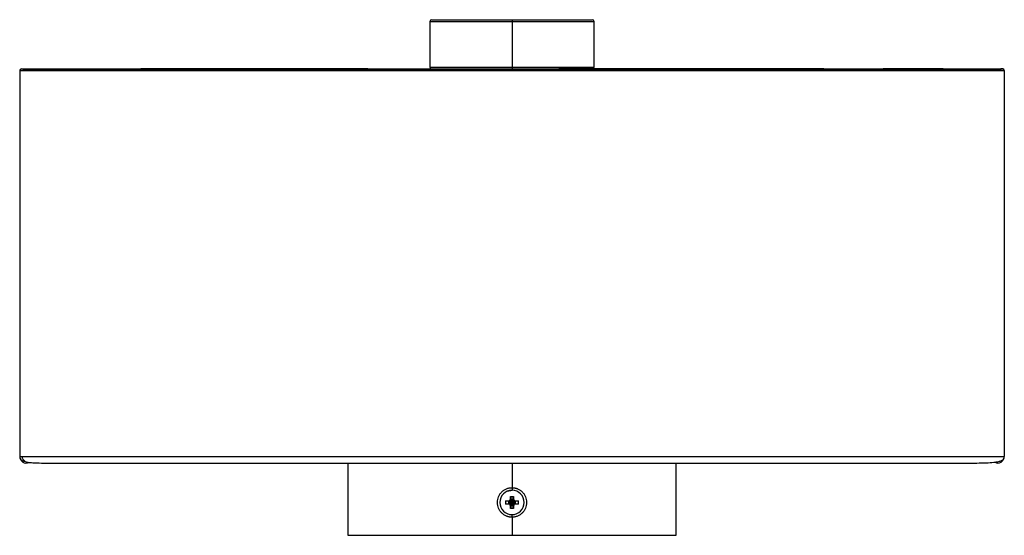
# Paper-space layout '_Derecha' of a CAD drawing. Header units: millimetres. Extents: x -150 to 150, y 0 to 157.
import ezdxf

# ---------------------------------------------------------------- set-up
doc = ezdxf.new("R2010")
doc.units = ezdxf.units.MM

psp = doc.layouts.new('_Derecha')

# ---------------------------------------------------------------- linework, layer by layer
at = {"color": 7, "linetype": 'Continuous', "lineweight": 25}
for p, q in [((-25, 156.51), (-25, 142.51)), ((-25, 156.51), (25, 156.51)), ((-24.5, 157.01), (24.5, 157.01)), ((0, 157.01), (0, 142.01)), ((25, 142.51), (25, 156.51)), ((-150, 141.51), (-150, 24.01)), ((-149.83, 141.53), (-149.82, 141.51)), ((-25, 142.51), (25, 142.51)), ((150, 141.51), (150, 24.01)), ((-50, 22.01), (-50, 0)), ((0, 22.01), (0, 14.5)), ((50, 0), (50, 22.01)), ((-1.84, 10.5), (-1, 10.5)), ((-1.84, 9.5), (-1.84, 10.5)), ((-1, 10.3), (-1.84, 10.5)), ((-1.84, 9.5), (-1, 9.7)), ((-1, 9.5), (-1.84, 9.5)), ((-1, 10.5), (-0.8, 10.3)), ((-1, 10.3), (-0.8, 10.3)), ((-1, 9.7), (-1, 10.3)), ((-0.8, 9.7), (-1, 9.7)), ((-1, 9.5), (-0.8, 9.7)), ((-0.8, 10), (-0.8, 10)), ((-0.79, 10), (-0.23, 10.2)), ((-0.79, 10), (-0.23, 9.8)), ((-0.5, 11.84), (0.5, 11.84)), ((-0.5, 11), (-0.5, 11.84)), ((-0.5, 11.84), (-0.3, 11)), ((-0.5, 11), (-0.3, 10.8)), ((-0.5, 9), (-0.3, 9.2)), ((-0.5, 8.16), (-0.5, 9)), ((-0.3, 9), (-0.5, 8.16)), ((-0.3, 10.8), (-0.3, 11)), ((-0.3, 11), (0.3, 11)), ((-0.3, 9), (-0.3, 9.2)), ((0.3, 9), (-0.3, 9)), ((0, 10.79), (-0.2, 10.23)), ((-0.2, 9.77), (0, 9.21)), ((0, 10.8), (0, 10.8)), ((0, 10.79), (0.2, 10.23)), ((0.2, 9.77), (0, 9.21)), ((0, 9.2), (0, 9.2)), ((0.79, 10), (0.23, 10.2)), ((0.79, 10), (0.23, 9.8)), ((0.3, 11), (0.5, 11.84)), ((0.5, 11), (0.3, 10.8)), ((0.3, 11), (0.3, 10.8)), ((0.5, 9), (0.3, 9.2)), ((0.3, 9.2), (0.3, 9)), ((0.5, 8.16), (0.3, 9)), ((0.5, 11.84), (0.5, 11)), ((0.5, 9), (0.5, 8.16)), ((1, 10.5), (0.8, 10.3)), ((0.8, 10.3), (1, 10.3)), ((0.8, 10), (0.8, 10)), ((1, 9.5), (0.8, 9.7)), ((1, 9.7), (0.8, 9.7)), ((1, 10.5), (1.84, 10.5)), ((1.84, 10.5), (1, 10.3)), ((1, 10.3), (1, 9.7)), ((1, 9.7), (1.84, 9.5)), ((1.84, 9.5), (1, 9.5)), ((1.84, 10.5), (1.84, 9.5)), ((0.5, 8.16), (-0.5, 8.16)), ((0, 5.5), (0, 0)), ((-50, 0), (50, 0))]:
    psp.add_line(p, q, dxfattribs=at)
at = {"color": 7, "linetype": 'Continuous', "lineweight": 25, "flags": 128}
for points in [[(0, 14.5), (0, 14.38), (0, 14.27), (0, 14.16), (0, 14.05), (0, 13.95), (0, 13.86), (0, 13.77), (0, 13.7)], [(0, 5.5), (0, 5.62), (0, 5.73), (0, 5.84), (0, 5.95), (0, 6.05), (0, 6.14), (0, 6.23), (0, 6.3)]]:
    psp.add_lwpolyline(points, dxfattribs=at)
at = {"color": 7, "linetype": 'Continuous', "lineweight": 25}
for centre, radius, start, end in [((-24.5, 156.51), 0.5, 90, 180), ((24.5, 156.51), 0.5, 0, 90), ((-149.5, 141.51), 0.5, 90, 180), ((-24.5, 142.51), 0.5, 180, 270), ((24.5, 142.51), 0.5, 270, 0), ((149.5, 141.51), 0.5, 360, 90), ((-148, 24.01), 2, 180, 295.856), ((148, 24.01), 2, 242.9057, 0), ((0, 10), 3.7, 90, 270), ((0, 10), 3.7, 270, 90), ((1, 10), 1.24, 170.5802, 189.4198), ((0, 9), 1.24, 80.5802, 99.4198), ((0, 11), 1.24, 260.5808, 279.4192), ((0.97, 10), 1.16, 171.5239, 188.4781), ((0, 9.03), 1.16, 81.5231, 98.4777), ((0, 10.97), 1.16, 261.5241, 278.4758), ((0.85, 9.15), 1.24, 133.4002, 136.6257), ((0.85, 10.85), 1.24, 223.374, 226.5998), ((-0.85, 9.15), 1.24, 43.3872, 46.6131), ((-0.85, 10.85), 1.24, 313.4006, 316.6266), ((-0.11, 10.11), 0.404, 313.953, 315.988), ((-0.97, 10), 1.16, 351.5231, 8.4794), ((-1, 10), 1.24, 350.5802, 9.4198)]:
    psp.add_arc(centre, radius, start, end, dxfattribs=at)
for points, knots in [([(-150, 141.51), (-149.91, 141.51), (-149.72, 141.51), (-148.24, 141.51), (-145.9, 141.51), (-142.65, 141.51), (-138.53, 141.51), (-133.56, 141.51), (-127.78, 141.51), (-121.23, 141.51), (-113.93, 141.51), (-105.58, 141.51), (-96.17, 141.51), (-85.71, 141.51), (-74.59, 141.51), (-62.89, 141.51), (-50.79, 141.51), (-38.37, 141.51), (-25.74, 141.51), (-12.92, 141.51), (0.08, 141.51), (13.15, 141.51), (26.2, 141.51), (39.05, 141.51), (51.6, 141.51), (63.68, 141.51), (75.2, 141.51), (86.1, 141.51), (96.36, 141.51), (105.64, 141.51), (113.93, 141.51), (121.23, 141.51), (127.78, 141.51), (133.56, 141.51), (138.53, 141.51), (142.64, 141.51), (145.9, 141.51), (148.24, 141.51), (149.72, 141.51), (149.91, 141.51), (150, 141.51)], [0, 0, 0, 0, 0.013251, 0.026961, 0.041538, 0.057301, 0.074476, 0.093214, 0.113591, 0.135631, 0.159323, 0.184611, 0.214734, 0.246626, 0.280114, 0.31501, 0.351101, 0.387493, 0.424597, 0.462178, 0.5, 0.538508, 0.576762, 0.614512, 0.651511, 0.687524, 0.721717, 0.754542, 0.78582, 0.815389, 0.840677, 0.864369, 0.886409, 0.906786, 0.925524, 0.942699, 0.958462, 0.973039, 0.986749, 1, 1, 1, 1]), ([(-149.85, 141.86), (-149.89, 141.81), (-149.95, 141.74), (-149.89, 141.64), (-149.87, 141.61)], [0, 0, 0, 0, 0.676888, 1, 1, 1, 1]), ([(-149.5, 142.01), (-149.47, 142.01), (-149.4, 142.01), (-148.84, 142.01), (-147.95, 142.01), (-146.55, 142.01), (-144.49, 142.01), (-141.65, 142.01), (-137.94, 142.01), (-133.26, 142.01), (-127.52, 142.01), (-120.99, 142.01), (-113.72, 142.01), (-105.4, 142.01), (-96.02, 142.01), (-85.58, 142.01), (-74.48, 142.01), (-62.8, 142.01), (-50.72, 142.01), (-38.32, 142.01), (-25.71, 142.01), (-12.9, 142.01), (0.08, 142.01), (13.13, 142.01), (26.17, 142.01), (39, 142.01), (51.53, 142.01), (63.59, 142.01), (75.1, 142.01), (85.97, 142.01), (96.21, 142.01), (105.46, 142.01), (113.72, 142.01), (120.99, 142.01), (127.52, 142.01), (133.26, 142.01), (137.94, 142.01), (141.65, 142.01), (144.49, 142.01), (146.55, 142.01), (147.95, 142.01), (148.84, 142.01), (149.4, 142.01), (149.47, 142.01), (149.5, 142.01)], [0, 0, 0, 0, 0.008111, 0.016341, 0.024805, 0.033603, 0.046001, 0.05931, 0.073647, 0.092319, 0.112662, 0.134695, 0.1584, 0.183721, 0.213899, 0.245863, 0.279437, 0.314431, 0.350629, 0.387133, 0.424354, 0.462055, 0.5, 0.538633, 0.57701, 0.614879, 0.651992, 0.688111, 0.722399, 0.755307, 0.786656, 0.816279, 0.8416, 0.865305, 0.887338, 0.907681, 0.926353, 0.94069, 0.953999, 0.966397, 0.975195, 0.983658, 0.991889, 1, 1, 1, 1]), ([(-149, 141.81), (-148.97, 141.81), (-148.9, 141.81), (-148.35, 141.81), (-147.48, 141.81), (-146.11, 141.81), (-144.08, 141.81), (-141.27, 141.81), (-137.6, 141.81), (-132.96, 141.81), (-127.25, 141.81), (-120.76, 141.81), (-113.52, 141.81), (-105.22, 141.81), (-95.87, 141.81), (-85.45, 141.81), (-74.37, 141.81), (-62.72, 141.81), (-50.65, 141.81), (-38.27, 141.81), (-25.67, 141.81), (-12.88, 141.81), (0.08, 141.81), (13.12, 141.81), (26.13, 141.81), (38.95, 141.81), (51.46, 141.81), (63.5, 141.81), (74.99, 141.81), (85.84, 141.81), (96.05, 141.81), (105.28, 141.81), (113.52, 141.81), (120.76, 141.81), (127.25, 141.81), (132.96, 141.81), (137.6, 141.81), (141.27, 141.81), (144.08, 141.81), (146.11, 141.81), (147.48, 141.81), (148.35, 141.81), (148.9, 141.81), (148.97, 141.81), (149, 141.81)], [0, 0, 0, 0, 0.007961, 0.016047, 0.024376, 0.033053, 0.045316, 0.058518, 0.072774, 0.091381, 0.111692, 0.133719, 0.15744, 0.182796, 0.213032, 0.245072, 0.278736, 0.313831, 0.350139, 0.38676, 0.424102, 0.461929, 0.5, 0.538762, 0.577266, 0.615258, 0.652489, 0.688719, 0.723106, 0.756101, 0.787524, 0.817204, 0.84256, 0.866281, 0.888308, 0.908619, 0.927226, 0.941482, 0.954684, 0.966947, 0.975624, 0.983953, 0.992039, 1, 1, 1, 1]), ([(-148.8, 142.01), (-148.76, 142.01), (-148.69, 142.01), (-148.07, 142.01), (-147.19, 142.01), (-146.38, 142.01), (-146, 142.01)], [0, 0, 0, 0, 0.252267, 0.517235, 0.771315, 1, 1, 1, 1]), ([(-142.86, 142.01), (-142.64, 142.01), (-141.69, 142.01), (-139.71, 142.01), (-136.94, 142.01), (-133.82, 142.01), (-130.33, 142.01), (-126.66, 142.01), (-122.78, 142.01), (-118.74, 142.01), (-114.18, 142.01), (-109.06, 142.01), (-103.81, 142.01), (-98.49, 142.01), (-93.16, 142.01), (-87.37, 142.01), (-81.1, 142.01), (-74.41, 142.01), (-67.51, 142.01), (-60.58, 142.01), (-53.63, 142.01), (-46.48, 142.01), (-38.96, 142.01), (-30.91, 142.01), (-22.89, 142.01), (-17.53, 142.01), (-15.07, 142.01)], [0, 0, 0, 0, 0.008293, 0.034897, 0.063323, 0.092493, 0.123034, 0.15796, 0.187918, 0.221172, 0.257862, 0.298337, 0.342936, 0.38101, 0.421698, 0.46527, 0.512648, 0.563467, 0.615528, 0.666616, 0.717409, 0.769378, 0.82434, 0.8828, 0.946172, 1, 1, 1, 1]), ([(-43.97, 142.01), (-46.53, 142.01), (-53.15, 142.01), (-63.59, 142.01), (-75.1, 142.01), (-85.97, 142.01), (-96.2, 142.01), (-105.22, 142.01), (-110.72, 142.01), (-113.12, 142.01)], [0, 0, 0, 0, 0.107828, 0.279915, 0.443279, 0.60007, 0.749428, 0.890568, 1, 1, 1, 1]), ([(95, 142.01), (91.92, 142.01), (85.19, 142.01), (74.48, 142.01), (62.81, 142.01), (50.72, 142.01), (38.32, 142.01), (26.17, 142.01), (18.13, 142.01), (14.31, 142.01)], [0, 0, 0, 0, 0.11787, 0.257497, 0.403027, 0.553563, 0.705374, 0.860166, 1, 1, 1, 1]), ([(15.45, 142.01), (18.29, 142.01), (23.79, 142.01), (31.74, 142.01), (39.13, 142.01), (46, 142.01), (52.68, 142.01), (59.35, 142.01), (66.2, 142.01), (73.15, 142.01), (80.09, 142.01), (86.96, 142.01), (93.48, 142.01), (99.57, 142.01), (105.04, 142.01), (109.97, 142.01), (114.42, 142.01), (118.43, 142.01), (122.05, 142.01), (125.75, 142.01), (129.43, 142.01), (133.07, 142.01), (136.31, 142.01), (139.24, 142.01), (141.41, 142.01), (142.48, 142.01), (142.78, 142.01)], [0, 0, 0, 0, 0.06238, 0.120869, 0.174949, 0.225135, 0.272545, 0.32286, 0.373205, 0.425208, 0.47846, 0.529317, 0.580834, 0.627392, 0.669778, 0.708498, 0.743867, 0.776271, 0.806023, 0.833234, 0.869748, 0.90133, 0.931184, 0.960784, 0.989259, 1, 1, 1, 1]), ([(131.42, 142.01), (130.17, 142.01), (126.87, 142.01), (120.97, 142.01), (116.1, 142.01), (113.37, 142.01), (113.12, 142.01)], [0, 0, 0, 0, 0.21908, 0.577021, 0.962129, 1, 1, 1, 1]), ([(149.5, 142.01), (149.48, 142.01), (149.44, 142.01), (149.11, 142.01), (148.98, 142.01)], [0, 0, 0, 0, 0.604624, 1, 1, 1, 1]), ([(-150, 24.01), (-149.96, 24.01), (-149.91, 24.01), (-149.32, 24.01), (-149.2, 24.01)], [0, 0, 0, 0, 0.797445, 1, 1, 1, 1]), ([(-149.5, 24.01), (-149.46, 24.01), (-149.42, 24.01), (-148.83, 24.01), (-148.72, 24.01)], [0, 0, 0, 0, 0.797368, 1, 1, 1, 1]), ([(-149.28, 24.01), (-149.27, 23.89), (-149.26, 23.67), (-149.15, 23.35), (-148.99, 23.06), (-148.71, 22.73), (-148.2, 22.39), (-147.69, 22.3), (-147.08, 22.2), (-146.12, 22.09), (-144.46, 22.01), (-142.11, 22.01), (-139.52, 22.01), (-136.89, 22.01), (-133.71, 22.01), (-129.98, 22.01), (-125.69, 22.01), (-121.31, 22.01), (-115.32, 22.01), (-107.58, 22.01), (-98.07, 22.01), (-88.36, 22.01), (-77.44, 22.01), (-65.34, 22.01), (-52.2, 22.01), (-39.27, 22.01), (-26.54, 22.01), (-13.93, 22.01), (-1.7, 22.01), (10.38, 22.01), (22.51, 22.01), (35.22, 22.01), (48.21, 22.01), (61.16, 22.01), (73.78, 22.01), (84.74, 22.01), (94.1, 22.01), (102.12, 22.01), (110.11, 22.01), (118.08, 22.01), (125.36, 22.01), (131.75, 22.01), (137.04, 22.01), (141.26, 22), (144.47, 22.05), (146.48, 22.17), (147.86, 22.36), (148.83, 22.61), (149.65, 23), (149.83, 23.31), (149.93, 23.48)], [0, 0, 0, 0, 0.001004, 0.002027, 0.003067, 0.004132, 0.006393, 0.010077, 0.013956, 0.017721, 0.026161, 0.039721, 0.050865, 0.061856, 0.072704, 0.08844, 0.103462, 0.118583, 0.133782, 0.164036, 0.194496, 0.22491, 0.255369, 0.296051, 0.3362, 0.375219, 0.413295, 0.451166, 0.488957, 0.523357, 0.559898, 0.598314, 0.638063, 0.677551, 0.716218, 0.753708, 0.779066, 0.803953, 0.829784, 0.856232, 0.882693, 0.904298, 0.925051, 0.944102, 0.957303, 0.969785, 0.976051, 0.983133, 0.991105, 1, 1, 1, 1]), ([(-149.2, 24.01), (-148.89, 24.01), (-148.13, 24.01), (-145.88, 24.01), (-142.65, 24.01), (-138.52, 24.01), (-133.56, 24.01), (-127.78, 24.01), (-121.23, 24.01), (-113.93, 24.01), (-105.58, 24.01), (-96.17, 24.01), (-85.71, 24.01), (-74.59, 24.01), (-62.89, 24.01), (-50.79, 24.01), (-38.37, 24.01), (-25.74, 24.01), (-12.92, 24.01), (0.08, 24.01), (13.15, 24.01), (26.2, 24.01), (39.05, 24.01), (51.6, 24.01), (63.68, 24.01), (75.2, 24.01), (86.1, 24.01), (96.36, 24.01), (105.64, 24.01), (113.93, 24.01), (121.23, 24.01), (127.78, 24.01), (133.56, 24.01), (138.53, 24.01), (142.64, 24.01), (145.9, 24.01), (148.24, 24.01), (149.72, 24.01), (149.91, 24.01), (150, 24.01)], [0, 0, 0, 0, 0.0105194, 0.0253424, 0.0413722, 0.0588378, 0.0778917, 0.0986133, 0.1210262, 0.1451176, 0.170833, 0.2014653, 0.233896, 0.2679502, 0.3034362, 0.3401368, 0.3771438, 0.4148742, 0.4530903, 0.4915515, 0.5307103, 0.5696106, 0.6079983, 0.6456228, 0.6822441, 0.7170149, 0.7503941, 0.7822009, 0.8122701, 0.8379854, 0.8620768, 0.8844898, 0.9052113, 0.9242653, 0.9417308, 0.9577606, 0.9725836, 0.9865256, 1, 1, 1, 1]), ([(-149.93, 23.48), (-149.83, 23.31), (-149.64, 23), (-149, 22.66), (-148.49, 22.55), (-148.35, 22.51)], [0, 0, 0, 0, 0.448764, 0.850925, 1, 1, 1, 1]), ([(-137.12, 22.01), (-137.12, 22.01), (-135.48, 22), (-131.71, 22.01), (-125.37, 22.01), (-118.08, 22.01), (-110.11, 22.01), (-102.12, 22.01), (-94.1, 22.01), (-84.74, 22.01), (-73.78, 22.01), (-61.75, 22.01), (-53.75, 22.01), (-50, 22.01)], [0, 0, 0, 0, 0.000039, 0.073726, 0.150441, 0.2444, 0.338311, 0.430035, 0.518403, 0.608443, 0.741564, 0.878864, 1, 1, 1, 1]), ([(0, 5.5), (-0.07, 5.5), (-0.22, 5.5), (-0.43, 5.52), (-0.64, 5.55), (-0.86, 5.58), (-1.07, 5.63), (-1.27, 5.69), (-1.48, 5.75), (-1.75, 5.86), (-2.08, 6.01), (-2.45, 6.24), (-2.81, 6.5), (-3.24, 6.9), (-3.71, 7.47), (-4.13, 8.26), (-4.39, 9.11), (-4.47, 10), (-4.39, 10.89), (-4.13, 11.74), (-3.71, 12.53), (-3.24, 13.1), (-2.81, 13.5), (-2.46, 13.76), (-2.08, 13.98), (-1.68, 14.17), (-1.28, 14.32), (-0.86, 14.42), (-0.43, 14.49), (-0.14, 14.5), (0, 14.5)], [0, 0, 0, 0, 0.015442, 0.030784, 0.046063, 0.061316, 0.07658, 0.091893, 0.107292, 0.122813, 0.153963, 0.185071, 0.216301, 0.247599, 0.310418, 0.373522, 0.436726, 0.499977, 0.563228, 0.626432, 0.689536, 0.752356, 0.783651, 0.814878, 0.84599, 0.877162, 0.90809, 0.938674, 0.969211, 1, 1, 1, 1]), ([(-1.31, 13.43), (-1.1, 13.51), (-0.68, 13.67), (-0.23, 13.69), (0, 13.7)], [0, 0, 0, 0, 0.496777, 1, 1, 1, 1]), ([(0, 14.5), (0.07, 14.5), (0.22, 14.5), (0.43, 14.48), (0.64, 14.45), (0.86, 14.42), (1.07, 14.37), (1.27, 14.31), (1.48, 14.24), (1.75, 14.14), (2.08, 13.98), (2.45, 13.76), (2.81, 13.5), (3.24, 13.1), (3.71, 12.53), (4.13, 11.74), (4.39, 10.89), (4.47, 10), (4.39, 9.11), (4.13, 8.26), (3.71, 7.47), (3.24, 6.9), (2.81, 6.5), (2.46, 6.24), (2.08, 6.02), (1.68, 5.83), (1.28, 5.68), (0.86, 5.58), (0.43, 5.51), (0.14, 5.5), (0, 5.5)], [0, 0, 0, 0, 0.015447, 0.0307939, 0.0460773, 0.0613347, 0.0766034, 0.0919209, 0.1073243, 0.1228498, 0.1539973, 0.1851027, 0.21633, 0.2476252, 0.3104419, 0.3735402, 0.4367384, 0.4999831, 0.5632279, 0.6264262, 0.6895247, 0.7523415, 0.7836347, 0.814859, 0.8459686, 0.8771373, 0.9080715, 0.9386612, 0.9692044, 1, 1, 1, 1]), ([(-1, 10.5), (-0.96, 10.5), (-0.89, 10.51), (-0.77, 10.55), (-0.64, 10.64), (-0.55, 10.77), (-0.51, 10.89), (-0.5, 10.96), (-0.5, 11)], [0, 0, 0, 0, 0.135649, 0.270468, 0.499971, 0.729474, 0.863073, 1, 1, 1, 1]), ([(-0.5, 9), (-0.5, 9.04), (-0.51, 9.11), (-0.55, 9.23), (-0.64, 9.36), (-0.77, 9.45), (-0.89, 9.49), (-0.96, 9.5), (-1, 9.5)], [0, 0, 0, 0, 0.135649, 0.270468, 0.499971, 0.729474, 0.863073, 1, 1, 1, 1]), ([(-0.55, 10.36), (-0.59, 10.35), (-0.67, 10.31), (-0.75, 10.3), (-0.8, 10.3)], [0, 0, 0, 0, 0.499394, 1, 1, 1, 1]), ([(-0.8, 10), (-0.79, 10.04), (-0.79, 10.11), (-0.74, 10.21), (-0.66, 10.3), (-0.59, 10.34), (-0.55, 10.36)], [0, 0, 0, 0, 0.234585, 0.47097, 0.71907, 1, 1, 1, 1]), ([(-0.55, 9.64), (-0.59, 9.66), (-0.66, 9.7), (-0.74, 9.79), (-0.79, 9.89), (-0.79, 9.96), (-0.8, 10)], [0, 0, 0, 0, 0.27909, 0.528814, 0.76397, 1, 1, 1, 1]), ([(-0.8, 10), (-0.8, 10), (-0.79, 10), (-0.79, 10), (-0.79, 10)], [0, 0, 0, 0, 0.560222, 1, 1, 1, 1]), ([(-0.8, 10), (-0.8, 10), (-0.79, 10), (-0.79, 10), (-0.79, 10)], [0, 0, 0, 0, 0.560012, 1, 1, 1, 1]), ([(-0.55, 9.64), (-0.59, 9.65), (-0.67, 9.69), (-0.75, 9.7), (-0.8, 9.7)], [0, 0, 0, 0, 0.487089, 1, 1, 1, 1]), ([(-0.55, 10.36), (-0.51, 10.39), (-0.43, 10.44), (-0.39, 10.52), (-0.36, 10.55)], [0, 0, 0, 0, 0.559632, 1, 1, 1, 1]), ([(-0.55, 10.36), (-0.48, 10.33), (-0.37, 10.28), (-0.27, 10.22), (-0.23, 10.2)], [0, 0, 0, 0, 0.629708, 1, 1, 1, 1]), ([(-0.55, 9.64), (-0.48, 9.67), (-0.37, 9.72), (-0.26, 9.78), (-0.23, 9.8)], [0, 0, 0, 0, 0.634907, 1, 1, 1, 1]), ([(-0.36, 9.45), (-0.39, 9.49), (-0.44, 9.57), (-0.52, 9.61), (-0.55, 9.64)], [0, 0, 0, 0, 0.559632, 1, 1, 1, 1]), ([(-0.36, 10.55), (-0.35, 10.59), (-0.31, 10.67), (-0.3, 10.75), (-0.3, 10.8)], [0, 0, 0, 0, 0.487089, 1, 1, 1, 1]), ([(-0.36, 10.55), (-0.34, 10.59), (-0.3, 10.66), (-0.21, 10.74), (-0.11, 10.79), (-0.04, 10.79), (0, 10.8)], [0, 0, 0, 0, 0.27909, 0.528813, 0.76397, 1, 1, 1, 1]), ([(-0.36, 10.55), (-0.34, 10.51), (-0.31, 10.44), (-0.27, 10.35), (-0.23, 10.28), (-0.21, 10.24), (-0.2, 10.23)], [0, 0, 0, 0, 0.40936, 0.634881, 0.832953, 1, 1, 1, 1]), ([(-0.36, 9.45), (-0.33, 9.52), (-0.28, 9.63), (-0.22, 9.73), (-0.2, 9.77)], [0, 0, 0, 0, 0.629814, 1, 1, 1, 1]), ([(-0.36, 9.45), (-0.35, 9.41), (-0.31, 9.33), (-0.3, 9.25), (-0.3, 9.2)], [0, 0, 0, 0, 0.499394, 1, 1, 1, 1]), ([(0, 9.2), (-0.04, 9.21), (-0.11, 9.21), (-0.21, 9.26), (-0.3, 9.34), (-0.34, 9.41), (-0.36, 9.45)], [0, 0, 0, 0, 0.2345851, 0.4709704, 0.7190697, 1, 1, 1, 1]), ([(-0.23, 10.2), (-0.22, 10.2), (-0.21, 10.2), (-0.19, 10.19), (-0.19, 10.19)], [0, 0, 0, 0, 0.551428, 1, 1, 1, 1]), ([(-0.23, 9.8), (-0.22, 9.8), (-0.21, 9.8), (-0.19, 9.81), (-0.19, 9.81)], [0, 0, 0, 0, 0.552095, 1, 1, 1, 1]), ([(-0.2, 10.23), (-0.2, 10.22), (-0.2, 10.21), (-0.19, 10.19), (-0.19, 10.19)], [0, 0, 0, 0, 0.552099, 1, 1, 1, 1]), ([(-0.19, 9.81), (-0.19, 9.8), (-0.2, 9.79), (-0.2, 9.78), (-0.2, 9.77)], [0, 0, 0, 0, 0.56762, 1, 1, 1, 1]), ([(-0.19, 10.19), (-0.19, 10.19), (-0.19, 10.18), (-0.18, 10.17), (-0.18, 10.17)], [0, 0, 0, 0, 0.559032, 1, 1, 1, 1]), ([(-0.19, 10.19), (-0.19, 10.19), (-0.18, 10.19), (-0.17, 10.18), (-0.17, 10.18)], [0, 0, 0, 0, 0.557902, 1, 1, 1, 1]), ([(-0.19, 9.81), (-0.19, 9.81), (-0.19, 9.82), (-0.18, 9.83), (-0.18, 9.83)], [0, 0, 0, 0, 0.558099, 1, 1, 1, 1]), ([(-0.19, 9.81), (-0.19, 9.81), (-0.18, 9.81), (-0.17, 9.82), (-0.17, 9.82)], [0, 0, 0, 0, 0.558654, 1, 1, 1, 1]), ([(-0.18, 10.17), (-0.18, 10.17), (-0.18, 10.18), (-0.17, 10.18), (-0.17, 10.18)], [0, 0, 0, 0, 0.560486, 1, 1, 1, 1]), ([(-0.18, 10.17), (-0.17, 10.16), (-0.15, 10.13), (-0.12, 10.09), (-0.09, 10.05), (-0.06, 10.02), (-0.05, 10)], [0, 0, 0, 0, 0.250115, 0.453159, 0.699943, 1, 1, 1, 1]), ([(-0.18, 9.83), (-0.17, 9.84), (-0.15, 9.87), (-0.12, 9.91), (-0.09, 9.95), (-0.06, 9.98), (-0.05, 10)], [0, 0, 0, 0, 0.250113, 0.453164, 0.699967, 1, 1, 1, 1]), ([(-0.17, 9.82), (-0.17, 9.82), (-0.18, 9.82), (-0.18, 9.83), (-0.18, 9.83)], [0, 0, 0, 0, 0.560048, 1, 1, 1, 1]), ([(-0.17, 10.18), (-0.16, 10.17), (-0.13, 10.15), (-0.09, 10.12), (-0.05, 10.09), (-0.02, 10.06), (0, 10.05)], [0, 0, 0, 0, 0.2500771, 0.4530926, 0.6998993, 1, 1, 1, 1]), ([(-0.17, 9.82), (-0.16, 9.83), (-0.13, 9.85), (-0.09, 9.88), (-0.05, 9.91), (-0.02, 9.94), (0, 9.95)], [0, 0, 0, 0, 0.250189, 0.453267, 0.700036, 1, 1, 1, 1]), ([(0, 10.8), (0, 10.8), (0, 10.79), (0, 10.79), (0, 10.79)], [0, 0, 0, 0, 0.560238, 1, 1, 1, 1]), ([(0, 10.8), (0, 10.8), (0, 10.79), (0, 10.79), (0, 10.79)], [0, 0, 0, 0, 0.559938, 1, 1, 1, 1]), ([(0, 10.8), (0.04, 10.79), (0.11, 10.79), (0.21, 10.74), (0.3, 10.66), (0.34, 10.59), (0.36, 10.55)], [0, 0, 0, 0, 0.234585, 0.470971, 0.71907, 1, 1, 1, 1]), ([(0, 10.05), (0.03, 10.07), (0.07, 10.1), (0.11, 10.14), (0.15, 10.16), (0.16, 10.18), (0.17, 10.18)], [0, 0, 0, 0, 0.442663, 0.666823, 0.850048, 1, 1, 1, 1]), ([(0.17, 9.82), (0.16, 9.83), (0.13, 9.85), (0.09, 9.88), (0.05, 9.91), (0.02, 9.94), (0, 9.95)], [0, 0, 0, 0, 0.24844, 0.451081, 0.698345, 1, 1, 1, 1]), ([(0.36, 9.45), (0.34, 9.41), (0.3, 9.34), (0.21, 9.26), (0.11, 9.21), (0.04, 9.21), (0, 9.2)], [0, 0, 0, 0, 0.2790899, 0.5288135, 0.7639699, 1, 1, 1, 1]), ([(0, 9.2), (0, 9.2), (0, 9.21), (0, 9.21), (0, 9.21)], [0, 0, 0, 0, 0.5611917, 1, 1, 1, 1]), ([(0, 9.2), (0, 9.2), (0, 9.21), (0, 9.21), (0, 9.21)], [0, 0, 0, 0, 0.560298, 1, 1, 1, 1]), ([(0.05, 10), (0.07, 10.03), (0.1, 10.07), (0.14, 10.11), (0.16, 10.15), (0.18, 10.16), (0.18, 10.17)], [0, 0, 0, 0, 0.442709, 0.666859, 0.850038, 1, 1, 1, 1]), ([(0.18, 9.83), (0.17, 9.84), (0.15, 9.87), (0.12, 9.91), (0.09, 9.95), (0.06, 9.98), (0.05, 10)], [0, 0, 0, 0, 0.248475, 0.451147, 0.698403, 1, 1, 1, 1]), ([(0.17, 10.18), (0.17, 10.18), (0.18, 10.19), (0.19, 10.19), (0.19, 10.19)], [0, 0, 0, 0, 0.559495, 1, 1, 1, 1]), ([(0.18, 10.17), (0.18, 10.17), (0.18, 10.18), (0.17, 10.18), (0.17, 10.18)], [0, 0, 0, 0, 0.559949, 1, 1, 1, 1]), ([(0.19, 9.81), (0.19, 9.81), (0.18, 9.81), (0.17, 9.82), (0.17, 9.82)], [0, 0, 0, 0, 0.558481, 1, 1, 1, 1]), ([(0.18, 10.17), (0.18, 10.18), (0.19, 10.18), (0.19, 10.19), (0.19, 10.19)], [0, 0, 0, 0, 0.560733, 1, 1, 1, 1]), ([(0.19, 9.81), (0.19, 9.81), (0.19, 9.82), (0.18, 9.83), (0.18, 9.83)], [0, 0, 0, 0, 0.556946, 1, 1, 1, 1]), ([(0.2, 10.23), (0.2, 10.22), (0.2, 10.21), (0.19, 10.19), (0.19, 10.19)], [0, 0, 0, 0, 0.551428, 1, 1, 1, 1]), ([(0.23, 10.2), (0.22, 10.2), (0.21, 10.2), (0.19, 10.19), (0.19, 10.19)], [0, 0, 0, 0, 0.552103, 1, 1, 1, 1]), ([(0.23, 9.8), (0.22, 9.8), (0.21, 9.8), (0.19, 9.81), (0.19, 9.81)], [0, 0, 0, 0, 0.551153, 1, 1, 1, 1]), ([(0.19, 9.81), (0.19, 9.8), (0.2, 9.79), (0.2, 9.78), (0.2, 9.77)], [0, 0, 0, 0, 0.568259, 1, 1, 1, 1]), ([(0.36, 10.55), (0.33, 10.48), (0.28, 10.37), (0.22, 10.27), (0.2, 10.23)], [0, 0, 0, 0, 0.629707, 1, 1, 1, 1]), ([(0.36, 9.45), (0.34, 9.49), (0.31, 9.56), (0.27, 9.65), (0.23, 9.72), (0.21, 9.76), (0.2, 9.77)], [0, 0, 0, 0, 0.409411, 0.634956, 0.833042, 1, 1, 1, 1]), ([(0.55, 10.36), (0.48, 10.33), (0.37, 10.28), (0.26, 10.22), (0.23, 10.2)], [0, 0, 0, 0, 0.6349876, 1, 1, 1, 1]), ([(0.55, 9.64), (0.48, 9.67), (0.37, 9.72), (0.27, 9.78), (0.23, 9.8)], [0, 0, 0, 0, 0.629722, 1, 1, 1, 1]), ([(0.36, 10.55), (0.35, 10.59), (0.31, 10.67), (0.3, 10.75), (0.3, 10.8)], [0, 0, 0, 0, 0.499394, 1, 1, 1, 1]), ([(0.36, 9.45), (0.35, 9.41), (0.31, 9.33), (0.3, 9.25), (0.3, 9.2)], [0, 0, 0, 0, 0.487089, 1, 1, 1, 1]), ([(0.36, 10.55), (0.39, 10.51), (0.44, 10.43), (0.52, 10.39), (0.55, 10.36)], [0, 0, 0, 0, 0.559632, 1, 1, 1, 1]), ([(0.55, 9.64), (0.51, 9.61), (0.43, 9.56), (0.39, 9.48), (0.36, 9.45)], [0, 0, 0, 0, 0.559632, 1, 1, 1, 1]), ([(0.5, 11), (0.5, 10.96), (0.51, 10.89), (0.55, 10.77), (0.64, 10.64), (0.77, 10.55), (0.89, 10.51), (0.96, 10.5), (1, 10.5)], [0, 0, 0, 0, 0.135649, 0.270468, 0.499971, 0.729474, 0.863073, 1, 1, 1, 1]), ([(1, 9.5), (0.96, 9.5), (0.89, 9.49), (0.77, 9.45), (0.64, 9.36), (0.55, 9.23), (0.51, 9.11), (0.5, 9.04), (0.5, 9)], [0, 0, 0, 0, 0.135649, 0.270468, 0.499971, 0.729474, 0.863073, 1, 1, 1, 1]), ([(0.55, 10.36), (0.59, 10.35), (0.67, 10.31), (0.75, 10.3), (0.8, 10.3)], [0, 0, 0, 0, 0.487089, 1, 1, 1, 1]), ([(0.55, 10.36), (0.59, 10.34), (0.66, 10.3), (0.74, 10.21), (0.79, 10.11), (0.79, 10.04), (0.8, 10)], [0, 0, 0, 0, 0.279089, 0.528813, 0.76397, 1, 1, 1, 1]), ([(0.8, 10), (0.79, 9.96), (0.79, 9.89), (0.74, 9.79), (0.66, 9.7), (0.59, 9.66), (0.55, 9.64)], [0, 0, 0, 0, 0.234585, 0.4709704, 0.7190697, 1, 1, 1, 1]), ([(0.55, 9.64), (0.59, 9.65), (0.67, 9.69), (0.75, 9.7), (0.8, 9.7)], [0, 0, 0, 0, 0.499394, 1, 1, 1, 1]), ([(0.8, 10), (0.8, 10), (0.79, 10), (0.79, 10), (0.79, 10)], [0, 0, 0, 0, 0.560063, 1, 1, 1, 1]), ([(0.8, 10), (0.8, 10), (0.79, 10), (0.79, 10), (0.79, 10)], [0, 0, 0, 0, 0.5607, 1, 1, 1, 1])]:
    psp.add_open_spline(points, degree=3, knots=knots, dxfattribs=at)

doc.saveas('drawing.dxf')
